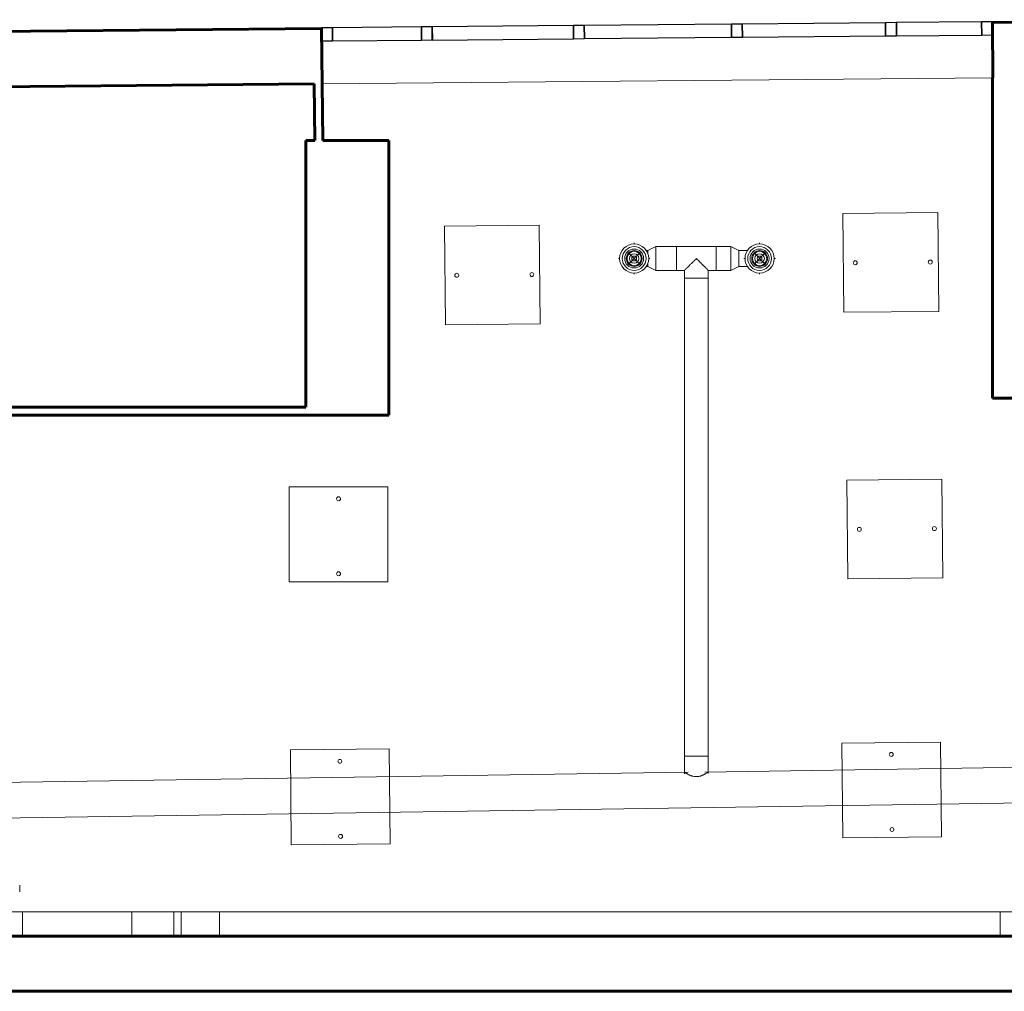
# Model space of a CAD drawing. Header units: inches. Extents: x -1788 to -35, y 39 to 771.
# Tile 2 of 5: x -1511 to -1262, y 39 to 285. Entities that reach past the tile are written whole.
import ezdxf

# ---------------------------------------------------------------- set-up
doc = ezdxf.new("R2010")
doc.units = ezdxf.units.IN
doc.header["$MEASUREMENT"] = 0
for name, color, linetype, lineweight in [('A-GLAZ-CWMG', 51, 'Continuous', 9), ('A-WALL', 113, 'Continuous', 18), ('E-CABL-TRAY', 211, 'Continuous', 9), ('E-LITE-EQPM', 33, 'Continuous', 9), ('I-WALL', 2, 'Continuous', 18), ('M-HVAC-CDFF', 50, 'Continuous', 9), ('M-HVAC-DUCT', 70, 'Continuous', 9), ('M-HVAC-DUCT-ANNO', 70, 'Continuous', 9), ('M-HVAC-DUCT-CNTR', 70, 'Continuous', 9), ('P-PIPE', 3, 'Continuous', 9)]:
    doc.layers.add(name, color=color, linetype=linetype, lineweight=lineweight)

# ---------------------------------------------------------------- blocks, each defined once
blk = doc.blocks.new('Round Takeoff - Standard-398946-GFL')
at = {"layer": 'M-HVAC-DUCT'}
for p, q in [((-0.43, 3), (0, 3)), ((0, 3), (4.04, 3)), ((4.04, 0), (4.04, 3)), ((4.04, -3), (4.04, 0)), ((0, -3), (-0.34, -3)), ((4.04, -3), (0, -3))]:
    blk.add_line(p, q, dxfattribs=at)
blk = doc.blocks.new('Round Tee - Standard-V1-GFL')
at = {"layer": 'M-HVAC-DUCT'}
for p, q in [((-5, 3), (5, 3)), ((-5, 3), (-5, 0)), ((5, 0), (5, 3)), ((-5, 0), (-5, -3)), ((5, -3), (5, 0)), ((-3, -3), (-5, -3)), ((-3, -5), (-3, -3)), ((3, -3), (3, -5)), ((5, -3), (3, -3)), ((-3, -5), (0, -5)), ((0, -5), (3, -5))]:
    blk.add_line(p, q, dxfattribs=at)
for points, knots in [([(-3, -3), (-3, -3), (-2.97, -2.97), (-2.87, -2.87), (-2.8, -2.8), (-2.75, -2.75), (-2.69, -2.69), (-2.62, -2.62), (-2.55, -2.55), (-2.47, -2.47), (-2.39, -2.39), (-2.3, -2.3), (-2.22, -2.22), (-2.12, -2.12), (-2.01, -2.01), (-1.89, -1.89), (-1.77, -1.76), (-1.6, -1.6), (-1.38, -1.38), (-1.02, -1.02), (-0.56, -0.56), (-0.19, -0.19), (0, 0)], [0, 0, 0, 0, 0.111111, 0.166667, 0.194444, 0.222222, 0.25, 0.277778, 0.305556, 0.333333, 0.361111, 0.388889, 0.416667, 0.444444, 0.479167, 0.513889, 0.548611, 0.583333, 0.652778, 0.722222, 0.861111, 1, 1, 1, 1]), ([(0, 0), (0.15, -0.15), (0.45, -0.45), (0.89, -0.89), (1.33, -1.33), (1.67, -1.67), (1.94, -1.94), (2.13, -2.13), (2.28, -2.28), (2.39, -2.39), (2.47, -2.47), (2.55, -2.55), (2.62, -2.62), (2.69, -2.69), (2.75, -2.75), (2.8, -2.8), (2.87, -2.87), (2.97, -2.97), (3, -3), (3, -3)], [0, 0, 0, 0, 0.111111, 0.222222, 0.333333, 0.444444, 0.5, 0.555556, 0.611111, 0.638889, 0.666667, 0.694444, 0.722222, 0.75, 0.777778, 0.805556, 0.833333, 0.888889, 1, 1, 1, 1])]:
    blk.add_open_spline(points, degree=3, knots=knots, dxfattribs=at)
blk = doc.blocks.new('Round Transition - Length - Standard-385245-GFL')
at = {"layer": 'M-HVAC-DUCT'}
for p, q in [((0, 3), (2, 2)), ((0, 2.77), (0, 2.72)), ((0, 1.27), (0, 1.02)), ((2, 1.81), (2, 1.85)), ((2, 0.68), (2, 0.85)), ((0, -1.02), (0, -1.27)), ((2, -2), (0, -3)), ((2, -0.85), (2, -0.68)), ((2, -1.85), (2, -1.81)), ((0, -2.72), (0, -2.77))]:
    blk.add_line(p, q, dxfattribs=at)
blk = doc.blocks.new('Round Transition - Length - Standard-V2-GFL')
at = {"layer": 'M-HVAC-DUCT'}
for p, q in [((0, 3), (2, 2)), ((0, 2.77), (0, 2.72)), ((0, 1.27), (0, 1.02)), ((2, 1.81), (2, 1.85)), ((0, -1.02), (0, -1.27)), ((2, -2), (0, -3)), ((2, -1.85), (2, -1.81)), ((0, -2.72), (0, -2.77))]:
    blk.add_line(p, q, dxfattribs=at)
blk = doc.blocks.new('Channel Vertical Outside Bend - Standard-439057-GFL')
at = {"layer": 'E-CABL-TRAY'}
for p, q in [((-1262.53, 58.9), (-1262.53, 52.9)), ((-1259.53, 58.9), (-1262.53, 58.9)), ((-1259.53, 58.9), (-1255.07, 58.9)), ((-1255.07, 58.9), (-1253.06, 58.9)), ((-1253.06, 52.9), (-1253.06, 58.9)), ((-1262.53, 52.9), (-1259.53, 52.9)), ((-1255.07, 52.9), (-1259.53, 52.9)), ((-1255.07, 52.9), (-1253.06, 52.9))]:
    blk.add_line(p, q, dxfattribs=at)
blk = doc.blocks.new('Channel Vertical Outside Bend - Standard-439061-GFL')
at = {"layer": 'E-CABL-TRAY'}
for p, q in [((-1469.86, 58.9), (-1469.86, 52.9)), ((-1468.64, 58.9), (-1469.86, 58.9)), ((-1468.64, 58.9), (-1463.16, 58.9)), ((-1463.16, 58.9), (-1460.16, 58.9)), ((-1460.16, 52.9), (-1460.16, 58.9)), ((-1469.86, 52.9), (-1468.64, 52.9)), ((-1463.16, 52.9), (-1468.64, 52.9)), ((-1463.16, 52.9), (-1460.16, 52.9))]:
    blk.add_line(p, q, dxfattribs=at)
blk = doc.blocks.new('Channel Vertical Inside Bend - Standard-439064-GFL')
at = {"layer": 'E-CABL-TRAY'}
for p, q in [((-1482.33, 58.9), (-1482.33, 52.9)), ((-1479.33, 58.9), (-1482.33, 58.9)), ((-1472.94, 58.9), (-1479.33, 58.9)), ((-1471.72, 58.9), (-1472.94, 58.9)), ((-1471.72, 52.9), (-1471.72, 58.9)), ((-1482.33, 52.9), (-1479.33, 52.9)), ((-1479.33, 52.9), (-1472.94, 52.9)), ((-1471.72, 52.9), (-1472.94, 52.9))]:
    blk.add_line(p, q, dxfattribs=at)
blk = doc.blocks.new('Channel Vertical Inside Bend - Standard-439069-GFL')
at = {"layer": 'E-CABL-TRAY'}
for p, q in [((-1515.31, 58.9), (-1515.31, 52.9)), ((-1514.97, 58.9), (-1515.31, 58.9)), ((-1512.01, 58.9), (-1514.97, 58.9)), ((-1510.01, 58.9), (-1512.01, 58.9)), ((-1510.01, 52.9), (-1510.01, 58.9)), ((-1515.31, 52.9), (-1514.97, 52.9)), ((-1514.97, 52.9), (-1512.01, 52.9)), ((-1510.01, 52.9), (-1512.01, 52.9))]:
    blk.add_line(p, q, dxfattribs=at)
blk = doc.blocks.new('Pendant Lighting Fixture - 1x4 - 120V-450392-GFL')
at = {"layer": 'E-LITE-EQPM'}
for p, q in [((0, -16.5), (0, 8.5)), ((0, 8.5), (24, 8.5)), ((24, 8.5), (24, -16.5)), ((24, -16.5), (0, -16.5))]:
    blk.add_line(p, q, dxfattribs=at)
for centre in [(3, -4), (22, -4)]:
    blk.add_circle(centre, 0.5, dxfattribs=at)
blk = doc.blocks.new('Supply Diffuser - Circular - Round Neck - Ceiling Mounted - 6_ Face 4_ Neck-390664-GFL')
at = {"layer": 'M-HVAC-CDFF'}
for radius in [3, 2.4, 1.8, 1.2, 0.6]:
    blk.add_circle((0, 0), radius, dxfattribs=at)
for radius, start, end in [(3.69, 0, 180), (3, 360, 180), (3.69, 180, 0), (3, 180, 360)]:
    blk.add_arc((0, 0), radius, start, end, dxfattribs=at)
blk = doc.blocks.new('Rectangular Mullion - 2_5_ x 5_ rectangular 2-481463-GFL')
at = {"layer": 'A-GLAZ-CWMG', "lineweight": 30}
for p, q in [((-2.75, 1.75), (0, 1.75)), ((-2.75, -1.75), (-2.75, 1.75)), ((0, 1.75), (0, -1.75)), ((0, -1.75), (-2.75, -1.75))]:
    blk.add_line(p, q, dxfattribs=at)
blk = doc.blocks.new('Rectangular Mullion - 2_5_ x 5_ rectangular 2-481636-GFL')
at = {"layer": 'A-GLAZ-CWMG', "lineweight": 30}
for p, q in [((-1288.84, 284.13), (-1267.27, 284.32)), ((-1288.8, 280.63), (-1288.84, 284.13)), ((-1267.27, 284.32), (-1267.24, 280.82)), ((-1267.24, 280.82), (-1288.8, 280.63))]:
    blk.add_line(p, q, dxfattribs=at)
blk = doc.blocks.new('Rectangular Mullion - 2_5_ x 5_ rectangular 2-481467-GFL')
at = {"layer": 'A-GLAZ-CWMG', "lineweight": 30}
for p, q in [((0, 1.75), (-2.75, 1.75)), ((-2.75, 1.75), (-2.75, -1.75)), ((0, -1.75), (0, 1.75)), ((-2.75, -1.75), (0, -1.75))]:
    blk.add_line(p, q, dxfattribs=at)
blk = doc.blocks.new('Rectangular Mullion - 2_5_ x 5_ rectangular 2-481607-GFL')
at = {"layer": 'A-GLAZ-CWMG', "lineweight": 30}
for p, q in [((-1431.58, 282.83), (-1409.08, 283.03)), ((-1431.55, 279.33), (-1431.58, 282.83)), ((-1409.08, 283.03), (-1409.05, 279.53)), ((-1409.05, 279.53), (-1431.55, 279.33))]:
    blk.add_line(p, q, dxfattribs=at)
blk = doc.blocks.new('Rectangular Mullion - 2_5_ x 5_ rectangular 2-481608-GFL')
at = {"layer": 'A-GLAZ-CWMG', "lineweight": 30}
for p, q in [((-1406.33, 283.06), (-1370.58, 283.38)), ((-1406.3, 279.56), (-1406.33, 283.06)), ((-1370.58, 283.38), (-1370.55, 279.88)), ((-1370.55, 279.88), (-1406.3, 279.56))]:
    blk.add_line(p, q, dxfattribs=at)
blk = doc.blocks.new('Rectangular Mullion - 2_5_ x 5_ rectangular 2-481477-GFL')
at = {"layer": 'A-GLAZ-CWMG', "lineweight": 30}
for p, q in [((-1367.83, 283.41), (-1330.58, 283.75)), ((-1367.8, 279.91), (-1367.83, 283.41)), ((-1330.58, 283.75), (-1330.55, 280.25)), ((-1330.55, 280.25), (-1367.8, 279.91))]:
    blk.add_line(p, q, dxfattribs=at)
blk = doc.blocks.new('Rectangular Mullion - 2_5_ x 5_ rectangular 2-481639-GFL')
at = {"layer": 'A-GLAZ-CWMG', "lineweight": 30}
for p, q in [((-1327.83, 283.77), (-1291.59, 284.1)), ((-1327.8, 280.27), (-1327.83, 283.77)), ((-1291.59, 284.1), (-1291.55, 280.6)), ((-1291.55, 280.6), (-1327.8, 280.27))]:
    blk.add_line(p, q, dxfattribs=at)
blk = doc.blocks.new('Rectangular Mullion - 2_5_ x 5_ rectangular 2-481480-GFL')
at = {"layer": 'A-GLAZ-CWMG', "lineweight": 30}
for p, q in [((1.5, 1.75), (-1.25, 1.75)), ((-1.25, 1.75), (-1.25, -1.75)), ((1.5, -1.75), (1.5, 1.75)), ((-1.25, -1.75), (1.5, -1.75))]:
    blk.add_line(p, q, dxfattribs=at)

msp = doc.modelspace()

# ---------------------------------------------------------------- linework, layer by layer
at = {"layer": 'A-WALL', "lineweight": 60}
for p, q in [((-1264.52, 284.1), (-1188.25, 284.79)), ((-1529.95, 281.69), (-1434.33, 282.56)), ((-1434.33, 282.56), (-1434.2, 268.56)), ((-1264.39, 270.1), (-1264.52, 284.1)), ((-1436.18, 268.54), (-1525.31, 267.73)), ((-1438.31, 186.67), (-1438.31, 254.16)), ((-1438.31, 254.16), (-1436.05, 254.16)), ((-1434.05, 254.16), (-1417.31, 254.16)), ((-1417.31, 254.16), (-1417.31, 184.67)), ((-1417.31, 184.67), (-1438.31, 184.67)), ((-1728.11, 52.78), (-791.57, 52.78)), ((-777.57, 38.78), (-1788.39, 38.78))]:
    msp.add_line(p, q, dxfattribs=at)
at = {"layer": 'A-WALL'}
msp.add_line((-1434.18, 268.56), (-1264.51, 270.1), dxfattribs=at)
at = {"layer": 'E-CABL-TRAY'}
for p, q in [((-1510.01, 58.9), (-1510.01, 52.9)), ((-1482.33, 58.9), (-1510.01, 58.9)), ((-1482.33, 52.9), (-1482.33, 58.9)), ((-1471.72, 58.9), (-1471.72, 52.9)), ((-1469.86, 58.9), (-1471.72, 58.9)), ((-1469.86, 52.9), (-1469.86, 58.9)), ((-1460.16, 58.9), (-1460.16, 52.9)), ((-1262.53, 58.9), (-1460.16, 58.9)), ((-1262.53, 52.9), (-1262.53, 58.9)), ((-1482.33, 52.9), (-1510.01, 52.9)), ((-1469.86, 52.9), (-1471.72, 52.9)), ((-1262.53, 52.9), (-1460.16, 52.9))]:
    msp.add_line(p, q, dxfattribs=at)
at = {"layer": 'I-WALL', "lineweight": 60}
for p, q in [((-1264.51, 188.95), (-1264.51, 270.1)), ((-1264.51, 270.1), (-1264.39, 270.1)), ((-1436.05, 254.16), (-1436.18, 268.54)), ((-1434.2, 268.56), (-1434.18, 268.56)), ((-1434.18, 268.56), (-1434.05, 254.16)), ((-1188.22, 188.95), (-1264.51, 188.95)), ((-1529.76, 186.67), (-1438.31, 186.67)), ((-1438.31, 184.67), (-1529.76, 184.67))]:
    msp.add_line(p, q, dxfattribs=at)
at = {"layer": 'M-HVAC-DUCT'}
for p, q in [((-1349.71, 227.32), (-1344.46, 227.32)), ((-1349.71, 227.32), (-1349.71, 227.12)), ((-1349.71, 227.04), (-1349.71, 225.59)), ((-1344.46, 221.32), (-1344.46, 227.32)), ((-1334.46, 227.32), (-1330.71, 227.32)), ((-1334.46, 227.32), (-1334.46, 221.32)), ((-1330.71, 227.14), (-1330.71, 227.32)), ((-1330.71, 225.59), (-1330.71, 227.04)), ((-1352.17, 226.32), (-1351.71, 226.32)), ((-1351.71, 226.2), (-1351.71, 226.32)), ((-1351.71, 225.39), (-1351.71, 226.14)), ((-1349.71, 225.35), (-1349.71, 223.3)), ((-1330.71, 223.3), (-1330.71, 225.35)), ((-1328.71, 226.32), (-1326.5, 226.32)), ((-1328.71, 226.32), (-1328.71, 226.2)), ((-1328.71, 226.14), (-1328.71, 225.17)), ((-1328.71, 225.01), (-1328.71, 223.64)), ((-1351.71, 222.32), (-1352.17, 222.32)), ((-1351.71, 222.51), (-1351.71, 223.26)), ((-1351.71, 222.32), (-1351.71, 222.45)), ((-1349.71, 223.06), (-1349.71, 221.61)), ((-1330.71, 221.61), (-1330.71, 223.06)), ((-1328.71, 223.48), (-1328.71, 222.51)), ((-1328.71, 222.45), (-1328.71, 222.32)), ((-1326.5, 222.32), (-1328.71, 222.32)), ((-1349.71, 221.51), (-1349.71, 221.32)), ((-1344.46, 221.32), (-1349.71, 221.32)), ((-1342.46, 98.32), (-1342.46, 219.32)), ((-1336.46, 219.32), (-1342.46, 219.32)), ((-1336.46, 219.32), (-1336.46, 98.32)), ((-1330.71, 221.32), (-1334.46, 221.32)), ((-1330.71, 221.32), (-1330.71, 221.53)), ((-1342.46, 98.32), (-1336.46, 98.32)), ((-1337.34, 94.3), (-1208.19, 96.23)), ((-1543.69, 91.23), (-1341.58, 94.24)), ((-1342.46, 93.84), (-1342.46, 94.23)), ((-1336.46, 94.32), (-1336.46, 93.93)), ((-1208.06, 87.23), (-1543.56, 82.23))]:
    msp.add_line(p, q, dxfattribs=at)
for points, knots in [([(-1342.46, 94.23), (-1342.46, 94.23), (-1342.43, 94.21), (-1342.38, 94.18), (-1342.37, 94.17)], [0, 0, 0, 0, 0.1111111, 0.1533185, 0.1533185, 0.1533185, 0.1533185]), ([(-1342.33, 94.14), (-1342.31, 94.13), (-1342.28, 94.11), (-1342.24, 94.09), (-1342.23, 94.08)], [0.18195623, 0.18195623, 0.18195623, 0.18195623, 0.22222222, 0.24507177, 0.24507177, 0.24507177, 0.24507177]), ([(-1342.2, 94.06), (-1342.19, 94.06), (-1342.14, 94.03), (-1342.1, 94), (-1342.06, 93.98)], [0.25954266, 0.25954266, 0.25954266, 0.25954266, 0.27777778, 0.32694816, 0.32694816, 0.32694816, 0.32694816]), ([(-1342.04, 93.97), (-1342, 93.94), (-1341.91, 93.89), (-1341.77, 93.81), (-1341.68, 93.76), (-1341.64, 93.74), (-1341.63, 93.74)], [0.3333333, 0.3333333, 0.3333333, 0.3333333, 0.3888889, 0.4444444, 0.4722222, 0.4808283, 0.4808283, 0.4808283, 0.4808283]), ([(-1341.52, 93.68), (-1341.51, 93.67), (-1341.48, 93.66), (-1341.46, 93.65), (-1341.44, 93.64)], [0.51654762, 0.51654762, 0.51654762, 0.51654762, 0.52777778, 0.53924249, 0.53924249, 0.53924249, 0.53924249]), ([(-1341.43, 93.63), (-1341.41, 93.62), (-1341.37, 93.6), (-1341.29, 93.57), (-1341.15, 93.5), (-1341.04, 93.46), (-1340.97, 93.43)], [0.5439355, 0.5439355, 0.5439355, 0.5439355, 0.5555556, 0.5833333, 0.6111111, 0.6666667, 0.6666667, 0.6666667, 0.6666667]), ([(-1340.94, 93.42), (-1340.91, 93.41), (-1340.85, 93.38), (-1340.74, 93.34), (-1340.63, 93.3), (-1340.5, 93.27), (-1340.4, 93.24), (-1340.34, 93.23), (-1340.32, 93.22)], [0.6753814, 0.6753814, 0.6753814, 0.6753814, 0.6944444, 0.7222222, 0.75, 0.7777778, 0.8055556, 0.8178256, 0.8178256, 0.8178256, 0.8178256]), ([(-1340.15, 93.19), (-1340.1, 93.18), (-1339.87, 93.14), (-1339.64, 93.12), (-1339.46, 93.13)], [0.8549917, 0.8549917, 0.8549917, 0.8549917, 0.8888889, 1, 1, 1, 1]), ([(-1338.76, 93.21), (-1338.82, 93.2), (-1339.04, 93.15), (-1339.28, 93.13), (-1339.46, 93.13)], [-0.1662548, -0.1662548, -0.1662548, -0.1662548, -0.125, 0, 0, 0, 0]), ([(-1337.97, 93.46), (-1338.01, 93.45), (-1338.08, 93.42), (-1338.19, 93.37), (-1338.31, 93.33), (-1338.43, 93.29), (-1338.53, 93.27), (-1338.58, 93.25), (-1338.6, 93.25)], [-0.375, -0.375, -0.375, -0.375, -0.34375, -0.3125, -0.28125, -0.25, -0.21875, -0.2072958, -0.2072958, -0.2072958, -0.2072958]), ([(-1337.5, 93.69), (-1337.52, 93.67), (-1337.57, 93.65), (-1337.66, 93.6), (-1337.76, 93.56), (-1337.86, 93.51), (-1337.93, 93.48), (-1337.96, 93.47)], [-0.5220983, -0.5220983, -0.5220983, -0.5220983, -0.5, -0.46875, -0.4375, -0.40625, -0.3795433, -0.3795433, -0.3795433, -0.3795433]), ([(-1336.7, 94.15), (-1336.73, 94.14), (-1336.77, 94.11), (-1336.81, 94.09), (-1336.82, 94.08)], [-0.8581464, -0.8581464, -0.8581464, -0.8581464, -0.8125, -0.79351006, -0.79351006, -0.79351006, -0.79351006])]:
    msp.add_open_spline(points, degree=3, knots=knots, dxfattribs=at)
for points in [[(-1337.4, 93.74), (-1337.42, 93.73), (-1337.44, 93.71), (-1337.47, 93.7)], [(-1336.91, 94.02), (-1336.93, 94.01), (-1336.98, 93.98), (-1337.05, 93.94), (-1337.12, 93.89), (-1337.21, 93.85), (-1337.26, 93.81), (-1337.29, 93.8)], [(-1336.59, 94.23), (-1336.61, 94.21), (-1336.64, 94.19), (-1336.68, 94.17)], [(-1336.52, 94.27), (-1336.53, 94.27), (-1336.54, 94.26), (-1336.55, 94.25)], [(-1336.52, 94.27), (-1336.5, 94.29), (-1336.47, 94.31), (-1336.46, 94.32), (-1336.46, 94.32)]]:
    msp.add_open_spline(points, degree=3, dxfattribs=at)
at = {"layer": 'M-HVAC-DUCT-ANNO'}
for p, q in [((-1356.62, 225.74), (-1353.79, 222.91)), ((-1353.79, 225.74), (-1356.62, 222.91)), ((-1324.87, 225.74), (-1322.04, 222.91)), ((-1322.04, 225.74), (-1324.87, 222.91))]:
    msp.add_line(p, q, dxfattribs=at)
for centre, start, end in [((-1355.21, 224.32), 0, 180), ((-1355.21, 224.32), 180, 0), ((-1323.46, 224.32), 0, 180), ((-1323.46, 224.32), 180, 0)]:
    msp.add_arc(centre, 2, start, end, dxfattribs=at)
at = {"layer": 'M-HVAC-DUCT-CNTR'}
for p, q in [((-1355.21, 227.96), (-1355.21, 228.32)), ((-1323.46, 227.96), (-1323.46, 228.32)), ((-1359.21, 224.32), (-1358.89, 224.32)), ((-1351.52, 224.32), (-1351.21, 224.32)), ((-1327.46, 224.32), (-1327.14, 224.32)), ((-1319.77, 224.32), (-1319.46, 224.32)), ((-1355.21, 220.32), (-1355.21, 220.69)), ((-1323.46, 220.32), (-1323.46, 220.69))]:
    msp.add_line(p, q, dxfattribs=at)
at = {"layer": 'P-PIPE'}
msp.add_line((-1510.75, 63.98), (-1510.75, 65.64), dxfattribs=at)

# ---------------------------------------------------------------- block references
at = {"layer": 'A-GLAZ-CWMG', "extrusion": (0, 0, -1), "rotation": 179.479986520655}
for name, p in [('Rectangular Mullion - 2_5_ x 5_ rectangular 2-481480-GFL', (1290.32, 282.36)), ('Rectangular Mullion - 2_5_ x 5_ rectangular 2-481467-GFL', (1264.51, 282.6)), ('Rectangular Mullion - 2_5_ x 5_ rectangular 2-481480-GFL', (1407.81, 281.3)), ('Rectangular Mullion - 2_5_ x 5_ rectangular 2-481480-GFL', (1369.32, 281.65)), ('Rectangular Mullion - 2_5_ x 5_ rectangular 2-481480-GFL', (1329.32, 282.01))]:
    msp.add_blockref(name, p, dxfattribs=at)
at = {"layer": 'A-GLAZ-CWMG'}
for name in ['Rectangular Mullion - 2_5_ x 5_ rectangular 2-481636-GFL', 'Rectangular Mullion - 2_5_ x 5_ rectangular 2-481607-GFL', 'Rectangular Mullion - 2_5_ x 5_ rectangular 2-481608-GFL', 'Rectangular Mullion - 2_5_ x 5_ rectangular 2-481477-GFL', 'Rectangular Mullion - 2_5_ x 5_ rectangular 2-481639-GFL']:
    msp.add_blockref(name, (0, 0), dxfattribs=at)
at = {"layer": 'A-GLAZ-CWMG', "rotation": 180.520013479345}
msp.add_blockref('Rectangular Mullion - 2_5_ x 5_ rectangular 2-481463-GFL', (-1434.31, 281.06), dxfattribs=at)
at = {"layer": 'E-CABL-TRAY'}
for name in ['Channel Vertical Inside Bend - Standard-439069-GFL', 'Channel Vertical Inside Bend - Standard-439064-GFL', 'Channel Vertical Outside Bend - Standard-439061-GFL', 'Channel Vertical Outside Bend - Standard-439057-GFL']:
    msp.add_blockref(name, (0, 0), dxfattribs=at)
at = {"layer": 'E-LITE-EQPM', "extrusion": (0, 0, -1)}
for p, rotation in [((1302.21, 219.2), 179.4343716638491), ((1403.07, 216.04), 179.4343716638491), ((1301.18, 151.71), 179.4343716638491), ((1434.03, 166.49), 269.9999999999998), ((1433.74, 99.97), 269.4343716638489), ((1294.16, 101.71), 269.4343716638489)]:
    msp.add_blockref('Pendant Lighting Fixture - 1x4 - 120V-450392-GFL', p, dxfattribs=dict(at, rotation=rotation))
at = {"layer": 'M-HVAC-CDFF', "extrusion": (0, 0, -1)}
for p in [(1355.21, 224.32), (1323.46, 224.32)]:
    msp.add_blockref('Supply Diffuser - Circular - Round Neck - Ceiling Mounted - 6_ Face 4_ Neck-390664-GFL', p, dxfattribs=at)
at = {"layer": 'M-HVAC-DUCT'}
for name, p, rotation in [('Round Transition - Length - Standard-V2-GFL', (-1349.71, 224.32), 180), ('Round Takeoff - Standard-398946-GFL', (-1339.46, 94.27), 90)]:
    msp.add_blockref(name, p, dxfattribs=dict(at, rotation=rotation))
for name, p in [('Round Tee - Standard-V1-GFL', (-1339.46, 224.32)), ('Round Transition - Length - Standard-385245-GFL', (-1330.71, 224.32))]:
    msp.add_blockref(name, p, dxfattribs=at)

doc.saveas('drawing.dxf')
